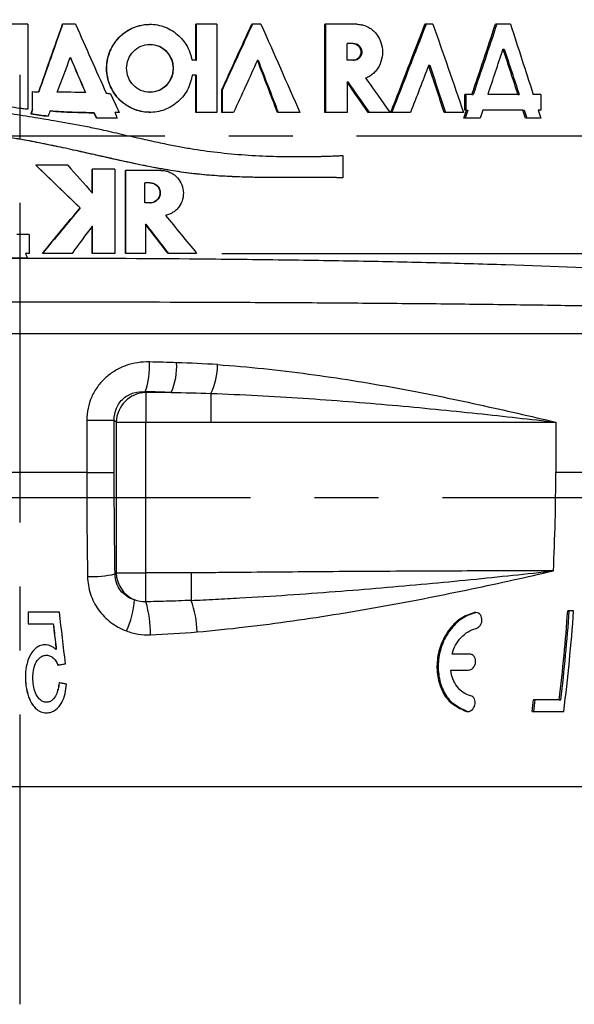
# Model space of a CAD drawing. Header units: millimetres. Extents: x 8 to 586, y 8 to 412.
# Tile 8 of 58: x 86 to 108, y 155 to 194. Entities that reach past the tile are written whole.
import ezdxf

# ---------------------------------------------------------------- set-up
doc = ezdxf.new("R2010")
doc.units = ezdxf.units.MM
doc.linetypes.add('CENTERX2', pattern=[20.32, 12.7, -2.54, 2.54, -2.54])
for name, color, linetype in [('CENTERLINE', 4, 'CENTERX2'), ('DETAIL', 3, 'Continuous'), ('DIMENSIONS', 2, 'Continuous')]:
    doc.layers.add(name, color=color, linetype=linetype)
doc.layers.add('OUTLINE', color=7, linetype='Continuous', lineweight=25)
doc.styles.add('SLDTEXTSTYLE0', font='TXT', dxfattribs={"width": 0.75})
doc.dimstyles.new('SLDDIMSTYLE6', dxfattribs={"dimtxt": 3.5, "dimasz": 2, "dimexe": 0, "dimexo": 0.0625, "dimgap": 0.875, "dimtad": 1, "dimrnd": 1e-09, "dimzin": 12, "dimdsep": 46, "dimtxsty": 'SLDTEXTSTYLE0', "dimsah": 1, "dimcen": 0.09, "dimadec": 0, "dimazin": 3, "dimtfac": 1, "dimtofl": 0, "dimtmove": 0, "dimatfit": 3, "dimfxl": 0, "dimfrac": 2, "dimtolj": 1, "dimtzin": 12, "dimarcsym": 0})

# ---------------------------------------------------------------- blocks, each defined once
blk = doc.blocks.new('_D_49')
at = {"layer": 'DIMENSIONS'}
for p, q in [((85.013, 302.252), (24.843, 302.252)), ((26.843, 302.252), (26.843, 163.572)), ((50.731, 163.572), (24.843, 163.572))]:
    blk.add_line(p, q, dxfattribs=at)
for points in [[(26.843, 302.252), (26.343, 300.252), (27.343, 300.252)], [(26.843, 163.572), (27.343, 165.572), (26.343, 165.572)]]:
    blk.add_solid(points, dxfattribs=at)
at = {"layer": 'DIMENSIONS', "insert": (22.331, 225.801), "char_height": 3.5, "attachment_point": 1, "rotation": 90, "style": 'SLDTEXTSTYLE0'}
blk.add_mtext('138,68', dxfattribs=at)
blk = doc.blocks.new('_D_52')
at = {"layer": 'DIMENSIONS'}
for p, q in [((93.769, 184.772), (145.038, 184.772)), ((143.038, 163.572), (143.038, 184.772)), ((120.769, 163.572), (145.038, 163.572))]:
    blk.add_line(p, q, dxfattribs=at)
for points in [[(143.038, 184.772), (142.538, 182.772), (143.538, 182.772)], [(143.038, 163.572), (143.538, 165.572), (142.538, 165.572)]]:
    blk.add_solid(points, dxfattribs=at)
at = {"layer": 'DIMENSIONS', "insert": (138.527, 169.647), "char_height": 3.5, "attachment_point": 1, "rotation": 90, "style": 'SLDTEXTSTYLE0'}
blk.add_mtext('21,2', dxfattribs=at)

msp = doc.modelspace()

# ---------------------------------------------------------------- linework, layer by layer
at = {"layer": 'CENTERLINE'}
for p, q in [((85.74983, 389.97839), (85.74983, 154.93955)), ((38.16354, 189.43812), (134.20527, 189.43812)), ((41.57088, 175.07238), (128.23073, 175.07238))]:
    msp.add_line(p, q, dxfattribs=at)
at = {"layer": 'DETAIL'}
for p, q in [((121.42483, 181.57238), (50.07483, 181.57238)), ((90.7569, 179.24708), (90.72749, 179.27649)), ((91.76535, 179.24693), (90.7569, 179.24708)), ((88.4065, 178.14154), (88.4065, 176.07238)), ((88.4065, 178.14154), (89.49891, 178.14154)), ((89.49891, 178.14154), (89.57513, 178.06531)), ((89.49891, 176.07238), (89.49891, 178.14154)), ((90.75589, 178.06592), (93.33486, 178.06717)), ((107.03064, 178.06546), (107.03064, 176.07238)), ((88.4065, 176.07238), (50.07483, 176.07238)), ((88.4065, 176.07238), (89.49891, 176.07238)), ((121.42483, 176.07238), (107.03064, 176.07238)), ((89.5749, 172.07921), (89.53018, 172.0345)), ((92.5474, 172.07958), (90.75723, 172.07947))]:
    msp.add_line(p, q, dxfattribs=at)
at = {"layer": 'DETAIL', "flags": 128}
for points in [[(90.7569, 179.24708), (90.75678, 179.21491), (90.75666, 179.16721), (90.75655, 179.10462), (90.75644, 179.02798), (90.75634, 178.93833), (90.75624, 178.83689), (90.75615, 178.72502), (90.75608, 178.60423), (90.75601, 178.47617), (90.75596, 178.34255), (90.75592, 178.20518), (90.75589, 178.06592)], [(93.33582, 179.20783), (93.3357, 179.15857), (93.33557, 179.095), (93.33546, 179.01795), (93.33534, 178.92842), (93.33524, 178.82758), (93.33515, 178.71677), (93.33507, 178.59742), (93.335, 178.47109), (93.33494, 178.33946), (93.33489, 178.20422), (93.33486, 178.06717)], [(89.57513, 178.06531), (89.60729, 178.06538), (89.65497, 178.06545), (89.71754, 178.06552), (89.79415, 178.06559), (89.88376, 178.06565), (89.98517, 178.06571), (90.097, 178.06576), (90.21774, 178.06581), (90.34576, 178.06585), (90.47934, 178.06588), (90.61667, 178.06591), (90.75589, 178.06592)], [(89.5749, 172.07921), (89.60709, 172.07924), (89.65484, 172.07927), (89.71751, 172.0793), (89.79423, 172.07933), (89.88398, 172.07935), (89.98554, 172.07938), (90.09753, 172.0794), (90.21845, 172.07942), (90.34664, 172.07944), (90.48039, 172.07945), (90.61787, 172.07946), (90.75723, 172.07947)], [(90.75673, 170.92917), (90.7568, 170.97679), (90.75686, 171.03935), (90.75692, 171.11601), (90.75698, 171.20573), (90.75704, 171.30729), (90.75708, 171.41931), (90.75713, 171.54028), (90.75716, 171.66855), (90.75719, 171.80239), (90.75722, 171.93999), (90.75723, 172.07947)], [(92.5474, 172.07958), (92.54738, 171.94214), (92.54736, 171.80649), (92.54734, 171.67444), (92.5473, 171.54771), (92.54726, 171.42797), (92.54722, 171.3168), (92.54717, 171.21567), (92.54712, 171.1259), (92.54707, 171.04867), (92.54701, 170.98501)]]:
    msp.add_lwpolyline(points, dxfattribs=at)
at = {"layer": 'DETAIL'}
for centre, radius, start, end in [((87.79313, 180.31029), 3.11114, 340.592243, 2.726103), ((89.35067, 180.2842), 2.62804, 336.753182, 3.151917), ((91.067, 180.33361), 2.53278, 333.609469, 0.387485), ((90.79941, 178.0228), 1.22501, 91.988523, 178.011477), ((26.7182, 176.07072), 80.31244, 357.208898, 0.0011847), ((88.58313, 176.21374), 4.2852, 268.072253, 282.768019), ((90.80022, 172.12233), 1.22608, 182.015355, 245.778579), ((86.97235, 171.20161), 3.33071, 334.575116, 356.601963), ((89.08528, 169.67989), 3.69958, 0.813914, 20.657048), ((86.68209, 169.71831), 4.25075, 358.644586, 16.550366)]:
    msp.add_arc(centre, radius, start, end, dxfattribs=at)
for centre, major_axis, ratio in [((85.74983, 174.44308), (35.675, 0), 0.17039587), ((85.74983, 173.26131), (34.475, 0), 0.17632698)]:
    msp.add_ellipse(centre, major_axis=major_axis, ratio=ratio, start_param=1.39540929, end_param=1.42590523, dxfattribs=at)
for points, knots in [([(110.40856, 184.09084), (108.7502, 184.17968), (106.96106, 184.25215), (104.08329, 184.34352), (103.08945, 184.37104), (101.07184, 184.41996), (100.04398, 184.44152), (97.95085, 184.47947), (96.88558, 184.49588), (94.71731, 184.52392), (93.61321, 184.53557), (90.24908, 184.5635), (88.00117, 184.57238), (84.62187, 184.57238), (83.49419, 184.57012), (81.23628, 184.56095), (80.10101, 184.55398), (76.75762, 184.52613), (74.59516, 184.49847), (71.44951, 184.4414), (70.41741, 184.41975), (68.89473, 184.38277), (68.39276, 184.36972), (67.40667, 184.34226), (66.92152, 184.32783), (64.53485, 184.25196), (62.74947, 184.17968), (61.0911, 184.09084)], [0, 0, 0, 0, 0.125, 0.125, 0.1875, 0.1875, 0.25, 0.25, 0.3125, 0.3125, 0.375, 0.375, 0.5, 0.5, 0.5625, 0.5625, 0.625, 0.625, 0.75, 0.75, 0.8125, 0.8125, 0.84375, 0.84375, 0.875, 0.875, 1, 1, 1, 1]), ([(60.81165, 182.64345), (62.47276, 182.6814), (64.26712, 182.71217), (66.67252, 182.74444), (67.16179, 182.75057), (68.15691, 182.76224), (68.66387, 182.76779), (70.20198, 182.7835), (71.24526, 182.79268), (74.42694, 182.81689), (76.61675, 182.82861), (80.0063, 182.84042), (81.15804, 182.84338), (83.44823, 182.84727), (84.59198, 182.84823), (88.0193, 182.84826), (90.29896, 182.84452), (93.71032, 182.83273), (94.82995, 182.82781), (97.02657, 182.81595), (98.10505, 182.80901), (100.22271, 182.79295), (101.26189, 182.78382), (103.3002, 182.76309), (104.30284, 182.75143), (106.24205, 182.7255), (107.18139, 182.7112), (108.98999, 182.67965), (109.85746, 182.66242), (110.68801, 182.64345)], [0, 0, 0, 0, 0.125, 0.125, 0.15625, 0.15625, 0.1875, 0.1875, 0.25, 0.25, 0.375, 0.375, 0.4375, 0.4375, 0.5, 0.5, 0.625, 0.625, 0.6875, 0.6875, 0.75, 0.75, 0.8125, 0.8125, 0.875, 0.875, 0.9375, 0.9375, 1, 1, 1, 1]), ([(90.90075, 180.45826), (90.74223, 180.4622), (90.5854, 180.4523), (90.27517, 180.4046), (90.12038, 180.36628), (89.82159, 180.26112), (89.67885, 180.19505), (89.40705, 180.03521), (89.27679, 179.9401), (89.04172, 179.72816), (88.93583, 179.61111), (88.74825, 179.35404), (88.66763, 179.21474), (88.47442, 178.78142), (88.4065, 178.46261), (88.4065, 178.14154)], [0, 0, 0, 0, 0.125, 0.125, 0.25, 0.25, 0.375, 0.375, 0.5, 0.5, 0.625, 0.625, 0.75, 0.75, 1, 1, 1, 1]), ([(93.59972, 180.35074), (94.82873, 180.26518), (96.03404, 180.13623), (97.80934, 179.89915), (98.39677, 179.81245), (99.55354, 179.62768), (100.12312, 179.52959), (101.8066, 179.22196), (102.89531, 178.99886), (104.48102, 178.65204), (105.00172, 178.53472), (106.02777, 178.29994), (106.53423, 178.18209), (107.03064, 178.06546)], [0, 0, 0, 0, 0.25, 0.25, 0.375, 0.375, 0.5, 0.5, 0.75, 0.75, 0.875, 0.875, 1, 1, 1, 1]), ([(89.49891, 178.14154), (89.4943, 178.30346), (89.52264, 178.4672), (89.61565, 178.69066), (89.65572, 178.76293), (89.7504, 178.89469), (89.80437, 178.95388), (89.92506, 179.05935), (89.99213, 179.10542), (90.13022, 179.17981), (90.20219, 179.20907), (90.42602, 179.27501), (90.57764, 179.28786), (90.72749, 179.27649)], [0, 0, 0, 0, 0.25, 0.25, 0.375, 0.375, 0.5, 0.5, 0.625, 0.625, 0.75, 0.75, 1, 1, 1, 1]), ([(93.33582, 179.20783), (94.57362, 179.16352), (95.79551, 179.09806), (97.60291, 178.97817), (98.20231, 178.93451), (99.38528, 178.84174), (99.96928, 178.79262), (101.69892, 178.63877), (102.82559, 178.52708), (104.44973, 178.35497), (104.98073, 178.29695), (106.02213, 178.18095), (106.53441, 178.1227), (107.03064, 178.06546)], [0, 0, 0, 0, 0.25, 0.25, 0.375, 0.375, 0.5, 0.5, 0.75, 0.75, 0.875, 0.875, 1, 1, 1, 1]), ([(89.57513, 178.06531), (89.57516, 177.79555), (89.57517, 177.52578), (89.57517, 177.25602), (89.57517, 176.52736), (89.57505, 175.7987), (89.57498, 175.07004), (89.57489, 174.0731), (89.57486, 173.07616), (89.5749, 172.07921)], [0, 0, 0, 0, 0.00080929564, 0.00080929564, 0.00080929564, 0.00299527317, 0.00299527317, 0.00299527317, 0.00598609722, 0.00598609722, 0.00598609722, 0.00598609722]), ([(90.75723, 172.07947), (90.75739, 173.07612), (90.75727, 174.07277), (90.75675, 175.06942), (90.75637, 175.79829), (90.75567, 176.52715), (90.75568, 177.25602), (90.75568, 177.52599), (90.75575, 177.79596), (90.75589, 178.06592)], [0, 0, 0, 0, 0.00298995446, 0.00298995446, 0.00298995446, 0.00517655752, 0.00517655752, 0.00517655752, 0.00598645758, 0.00598645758, 0.00598645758, 0.00598645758]), ([(93.33486, 178.06717), (93.95147, 178.06749), (94.56433, 178.0662), (95.78128, 178.06532), (96.38563, 178.06494), (98.18642, 178.06397), (99.37072, 178.06351), (101.12195, 178.06323), (101.7003, 178.0632), (102.82877, 178.06333), (103.38137, 178.06348), (105.00458, 178.06424), (106.04062, 178.06546), (107.03064, 178.06546)], [0, 0, 0, 0, 0.125, 0.125, 0.25, 0.25, 0.5, 0.5, 0.625, 0.625, 0.75, 0.75, 1, 1, 1, 1]), ([(92.54701, 170.98501), (92.87061, 170.9989), (93.19378, 171.01402), (93.83782, 171.04622), (94.15886, 171.06337), (95.11912, 171.11759), (95.75544, 171.15745), (97.02035, 171.24308), (97.64984, 171.28893), (98.89201, 171.38481), (99.50562, 171.43491), (101.32402, 171.59015), (102.50972, 171.70057), (104.21948, 171.87005), (104.77869, 171.92719), (105.87553, 172.04281), (106.41396, 172.10176), (106.93537, 172.15993)], [0, 0, 0, 0, 0.0625, 0.0625, 0.125, 0.125, 0.25, 0.25, 0.375, 0.375, 0.5, 0.5, 0.75, 0.75, 0.875, 0.875, 1, 1, 1, 1]), ([(92.78449, 169.73245), (93.42855, 169.7877), (94.06692, 169.85551), (95.33336, 170.00393), (95.96132, 170.08589), (97.20698, 170.26238), (97.82571, 170.35706), (99.04383, 170.55524), (99.64411, 170.65888), (101.41941, 170.97982), (102.56901, 171.20701), (104.24384, 171.55797), (104.79386, 171.67644), (105.87724, 171.91624), (106.41186, 172.0382), (106.93537, 172.15993)], [0, 0, 0, 0, 0.125, 0.125, 0.25, 0.25, 0.375, 0.375, 0.5, 0.5, 0.75, 0.75, 0.875, 0.875, 1, 1, 1, 1]), ([(106.93537, 172.15993), (106.80908, 172.15993), (106.67928, 172.15988), (106.42087, 172.1597), (106.03095, 172.15931), (105.63417, 172.15864), (104.83162, 172.15704), (104.28465, 172.15566), (103.16694, 172.15218), (102.59619, 172.1501), (101.43072, 172.14502), (100.83336, 172.14199), (99.02907, 172.13165), (97.80864, 172.12318), (95.95253, 172.10829), (95.32955, 172.10304), (94.38861, 172.0946), (94.07389, 172.09169), (93.60016, 172.08718), (93.36288, 172.08489), (93.12499, 172.08254), (92.96625, 172.08096), (92.88599, 172.07925), (92.80731, 172.07936)], [0, 0, 0, 0, 0.03125, 0.03125, 0.0625, 0.125, 0.125, 0.25, 0.25, 0.375, 0.375, 0.5, 0.5, 0.75, 0.75, 0.875, 0.875, 0.9375, 0.9375, 0.96875, 0.984375, 0.984375, 1, 1, 1, 1]), ([(88.43898, 171.93096), (88.44273, 171.69269), (88.48191, 171.46147), (88.63053, 171.01306), (88.73849, 170.80278), (88.94423, 170.5175), (89.02096, 170.42654), (89.1848, 170.25934), (89.27235, 170.18235), (89.55136, 169.9707), (89.75988, 169.8556), (89.98048, 169.77164)], [0, 0, 0, 0, 0.25, 0.25, 0.5, 0.5, 0.625, 0.625, 0.75, 0.75, 1, 1, 1, 1]), ([(90.2972, 171.00419), (90.08602, 171.07228), (89.89087, 171.20006), (89.68014, 171.4729), (89.62459, 171.57562), (89.54906, 171.79913), (89.53034, 171.91488), (89.53018, 172.0345)], [0, 0, 0, 0, 0.5, 0.5, 0.75, 0.75, 1, 1, 1, 1]), ([(92.80731, 172.07936), (92.80729, 172.07936), (92.80727, 172.07936), (92.80725, 172.07936), (92.72063, 172.07951), (92.63401, 172.07959), (92.5474, 172.07958)], [-0.00000006, -0.00000006, -0.00000006, -0.00000006, 0, 0, 0, 0.000259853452, 0.000259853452, 0.000259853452, 0.000259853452]), ([(92.54701, 170.98501), (92.21621, 170.9707), (91.88507, 170.95902), (91.55371, 170.94925), (91.28819, 170.94142), (91.02252, 170.93482), (90.75673, 170.92917)], [0, 0, 0, 0, 0.00099787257, 0.00099787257, 0.00099787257, 0.00179742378, 0.00179742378, 0.00179742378, 0.00179742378]), ([(89.98048, 169.77164), (90.13264, 169.71372), (90.28814, 169.67224), (90.60553, 169.62076), (90.76856, 169.61087), (90.93165, 169.61776)], [0, 0, 0, 0, 0.5, 0.5, 1, 1, 1, 1])]:
    msp.add_open_spline(points, degree=3, knots=knots, dxfattribs=at)
for points in [[(93.59972, 180.35074), (93.06112, 180.38824), (92.51937, 180.41225), (91.97474, 180.4287)], [(91.76535, 179.24693), (92.28959, 179.2387), (92.81311, 179.2267), (93.33582, 179.20783)], [(88.4065, 176.07238), (88.4065, 174.68983), (88.41734, 173.30802), (88.43898, 171.93096)], [(89.53018, 172.0345), (89.50933, 173.37778), (89.49891, 174.72374), (89.49891, 176.07238)], [(90.75673, 170.92917), (90.59907, 170.92245), (90.44412, 170.94776), (90.2972, 171.00419)], [(90.93165, 169.61776), (91.55235, 169.64397), (92.17036, 169.67976), (92.78449, 169.73245)]]:
    msp.add_open_spline(points, degree=3, dxfattribs=at)
at = {"layer": 'OUTLINE'}
for p, q in [((86.06199, 193.87238), (84.095, 193.87238)), ((86.06199, 193.87238), (86.06199, 190.4948)), ((87.96188, 193.87238), (87.44363, 193.87238)), ((93.57206, 193.87238), (92.73941, 193.87238)), ((92.73941, 192.44334), (92.73941, 193.87238)), ((92.75889, 192.44334), (92.75889, 193.87238)), ((93.57206, 193.87238), (93.57206, 190.37238)), ((95.32359, 193.87238), (94.95633, 193.87238)), ((99.13055, 193.87238), (97.86414, 193.87238)), ((97.86414, 190.37238), (97.86414, 193.87238)), ((97.8979, 190.37238), (97.8979, 193.87238)), ((102.15096, 193.87238), (101.83464, 193.87238)), ((105.23099, 193.87238), (104.63411, 193.87238)), ((90.92675, 193.07238), (90.91236, 193.07238)), ((98.7421, 192.44082), (98.7421, 193.10351)), ((98.98349, 193.10351), (98.7421, 193.10351)), ((98.98349, 193.10351), (99.02038, 193.10351)), ((104.93348, 192.87721), (104.98695, 192.87721)), ((87.7535, 192.55095), (87.75909, 192.55095)), ((92.73941, 192.44334), (92.5897, 192.44334)), ((92.73941, 192.44334), (92.75889, 192.44334)), ((95.1836, 192.44334), (95.20989, 192.44334)), ((98.98349, 192.44082), (98.7421, 192.44082)), ((98.98349, 192.44082), (99.02038, 192.44082)), ((101.98411, 192.24484), (102.02936, 192.24484)), ((92.73941, 191.85699), (92.59887, 191.85699)), ((92.73941, 190.37238), (92.73941, 191.85699)), ((92.73941, 191.85699), (92.75889, 191.85699)), ((92.75889, 190.37238), (92.75889, 191.85699)), ((93.76894, 190.37238), (93.76894, 191.27484)), ((93.76894, 191.27484), (93.79129, 191.27484)), ((93.79129, 190.37238), (93.79129, 191.27484)), ((98.7421, 191.5825), (98.7421, 190.37238)), ((98.7421, 191.5825), (98.77832, 191.5825)), ((86.25488, 190.48845), (86.25488, 191.19644)), ((86.25629, 190.48845), (86.25629, 191.19644)), ((86.50156, 191.19038), (86.50365, 191.19038)), ((88.35203, 191.16021), (88.35928, 191.16021)), ((90.91232, 191.17238), (90.9267, 191.17238)), ((103.70195, 191.08711), (103.42048, 191.08711)), ((103.42048, 190.45595), (103.42048, 191.08711)), ((103.46973, 190.45595), (103.46973, 191.08711)), ((103.70195, 191.08711), (103.75199, 191.08711)), ((105.51979, 191.08711), (104.33991, 191.08711)), ((105.51979, 191.08711), (105.57489, 191.08711)), ((106.43786, 191.08711), (106.13413, 191.08711)), ((106.43786, 191.08711), (106.43786, 190.45595)), ((86.19182, 190.30901), (86.19306, 190.30901)), ((86.25488, 190.48845), (86.25629, 190.48845)), ((86.94812, 190.42814), (86.95146, 190.42814)), ((88.6973, 190.35716), (88.70552, 190.35716)), ((89.61999, 190.13739), (88.79175, 190.13739)), ((93.57206, 190.37238), (92.73941, 190.37238)), ((94.23929, 190.37238), (93.76894, 190.37238)), ((96.86857, 190.37238), (95.98056, 190.37238)), ((98.7421, 190.37238), (97.86414, 190.37238)), ((100.44799, 190.37238), (99.57831, 190.37238)), ((101.2625, 190.37238), (100.47642, 190.37238)), ((103.36786, 190.37238), (102.59786, 190.37238)), ((104.02212, 190.13739), (103.38031, 190.13739)), ((103.48841, 190.45595), (103.42048, 190.45595)), ((103.48841, 190.45595), (103.53785, 190.45595)), ((105.72474, 190.45595), (104.12893, 190.45595)), ((105.72474, 190.45595), (105.78041, 190.45595)), ((106.43786, 190.13739), (105.82783, 190.13739)), ((106.43786, 190.45595), (106.33622, 190.45595)), ((96.77366, 188.61404), (96.80439, 188.61404)), ((98.57075, 188.65855), (98.57075, 187.77488)), ((87.6562, 188.27238), (86.38121, 188.27238)), ((89.52379, 188.11422), (88.62367, 188.11422)), ((88.62367, 187.17413), (88.62367, 188.11422)), ((88.63168, 187.17413), (88.63168, 188.11422)), ((89.52379, 188.11422), (89.52379, 184.77238)), ((91.35258, 188.06657), (89.94718, 188.06657)), ((89.94718, 184.77238), (89.94718, 188.06657)), ((89.95888, 184.77238), (89.95888, 188.06657)), ((97.46459, 187.78629), (97.43203, 187.78629)), ((90.71107, 186.77604), (90.71107, 187.57222)), ((90.91809, 187.57222), (90.71107, 187.57222)), ((90.91809, 187.57222), (90.93249, 187.57222)), ((88.62367, 187.17413), (88.63168, 187.17413)), ((90.91809, 186.77604), (90.71107, 186.77604)), ((90.91809, 186.77604), (90.93249, 186.77604)), ((88.14015, 186.57591), (88.14682, 186.57591)), ((88.62367, 184.77238), (88.62367, 185.85414)), ((88.62367, 185.85414), (88.63168, 185.85414)), ((88.63168, 184.77238), (88.63168, 185.85414)), ((90.73564, 185.93773), (90.73564, 184.77238)), ((90.73564, 185.93773), (90.74954, 185.93773)), ((86.11558, 185.51506), (85.63736, 185.51506)), ((86.11558, 185.51506), (86.11558, 184.77238)), ((86.11558, 184.77238), (85.97239, 184.77238)), ((87.82363, 184.77238), (86.6509, 184.77238)), ((89.52379, 184.77238), (88.62367, 184.77238)), ((90.73564, 184.77238), (89.94718, 184.77238)), ((92.76884, 184.77238), (91.63526, 184.77238)), ((86.05985, 184.57849), (85.25661, 184.57849)), ((107.73982, 170.57238), (107.50403, 170.57238)), ((87.32451, 170.52043), (86.07487, 170.52043)), ((103.8035, 170.49915), (103.85492, 170.49915)), ((86.07435, 170.0529), (87.07568, 170.0529)), ((103.60914, 168.85577), (102.9111, 168.85577)), ((102.86139, 168.21576), (103.55741, 168.21576)), ((107.17096, 167.03991), (106.14725, 167.03991)), ((107.17096, 167.03991), (107.2336, 167.03991)), ((103.48439, 166.57238), (103.53649, 166.57238)), ((106.09336, 166.57238), (107.34593, 166.57238)), ((119.76866, 163.57238), (51.73101, 163.57238))]:
    msp.add_line(p, q, dxfattribs=at)
at = {"layer": 'OUTLINE', "flags": 128}
for points in [[(86.07487, 170.52043), (86.07481, 170.46196), (86.07474, 170.4035), (86.07468, 170.34504), (86.07461, 170.2866), (86.07455, 170.22816), (86.07448, 170.16973), (86.07441, 170.11131), (86.07435, 170.0529)], [(86.07579, 170.52043), (86.07573, 170.46196), (86.07567, 170.4035), (86.0756, 170.34504), (86.07554, 170.2866), (86.07547, 170.22816), (86.07541, 170.16973), (86.07534, 170.11131), (86.07527, 170.0529)]]:
    msp.add_lwpolyline(points, dxfattribs=at)
at = {"layer": 'OUTLINE'}
for centre, radius, start, end in [((90.90396, 192.12238), 0.95027, 271.371474, 88.625661), ((31.35889, 175.97), 76.33621, 353.2819498, 355.9453185), ((31.25442, 175.97042), 76.50223, 353.2962745, 355.9538125), ((32.50452, 175.96152), 75.42806, 352.8493849, 355.9028752), ((27.6962, 175.8456), 78.9437, 353.2541075, 353.5956805), ((27.57801, 175.84654), 79.12053, 353.2685676, 353.6093675)]:
    msp.add_arc(centre, radius, start, end, dxfattribs=at)
for points in [[(86.50156, 191.19038), (86.8157, 192.08438), (87.12976, 192.97838), (87.44363, 193.87238)], [(87.44835, 193.87238), (87.13361, 192.97838), (86.81867, 192.08438), (86.50365, 191.19038)], [(87.96188, 193.87238), (88.36803, 192.95913), (88.77376, 192.04589), (89.17883, 191.13264)], [(93.76894, 191.27484), (94.16637, 192.14069), (94.56224, 193.00653), (94.95633, 193.87238)], [(94.98199, 193.87238), (94.5868, 193.00653), (94.18982, 192.14069), (93.79129, 191.27484)], [(95.32359, 193.87238), (95.84199, 192.70571), (96.35715, 191.53905), (96.86857, 190.37238)], [(100.47642, 190.37238), (100.93361, 191.53905), (101.38648, 192.70571), (101.83464, 193.87238)], [(101.87947, 193.87238), (101.43006, 192.70571), (100.97592, 191.53905), (100.51746, 190.37238)], [(102.15096, 193.87238), (102.56075, 192.70571), (102.96649, 191.53905), (103.36786, 190.37238)], [(103.70195, 191.08711), (104.01546, 192.01553), (104.32623, 192.94396), (104.63411, 193.87238)], [(104.68674, 193.87238), (104.378, 192.94396), (104.06637, 192.01553), (103.75199, 191.08711)], [(105.23099, 193.87238), (105.53506, 192.94396), (105.83616, 192.01553), (106.13413, 191.08711)], [(104.33991, 191.08711), (104.53895, 191.68381), (104.73682, 192.28051), (104.93348, 192.87721)], [(104.93348, 192.87721), (105.13014, 192.28051), (105.32559, 191.68381), (105.51979, 191.08711)], [(104.98695, 192.87721), (105.18415, 192.28051), (105.38015, 191.68381), (105.57489, 191.08711)], [(87.23272, 191.17805), (87.40637, 191.63568), (87.57997, 192.09332), (87.7535, 192.55095)], [(87.7535, 192.55095), (87.95311, 192.08737), (88.15263, 191.62379), (88.35203, 191.16021)], [(87.75909, 192.55095), (87.95925, 192.08737), (88.15933, 191.62379), (88.35928, 191.16021)], [(95.1836, 192.44334), (94.86995, 191.75302), (94.55515, 191.0627), (94.23929, 190.37238)], [(95.98056, 190.37238), (95.71579, 191.0627), (95.45012, 191.75302), (95.1836, 192.44334)], [(95.20989, 192.44334), (95.47715, 191.75302), (95.74357, 191.0627), (96.00907, 190.37238)], [(101.98411, 192.24484), (101.74492, 191.62069), (101.50436, 190.99653), (101.2625, 190.37238)], [(102.59786, 190.37238), (102.39431, 190.99653), (102.18971, 191.62069), (101.98411, 192.24484)], [(102.02936, 192.24484), (102.23553, 191.62069), (102.4407, 190.99653), (102.64482, 190.37238)], [(99.48061, 191.72703), (99.80509, 191.27548), (100.1276, 190.82393), (100.44799, 190.37238)], [(99.57831, 190.37238), (99.301, 190.77575), (99.02224, 191.17912), (98.7421, 191.5825)], [(98.77832, 191.5825), (99.05923, 191.17912), (99.33877, 190.77575), (99.61685, 190.37238)], [(86.25488, 191.19644), (86.33711, 191.19442), (86.41934, 191.1924), (86.50156, 191.19038)], [(88.35203, 191.16021), (88.16058, 191.16453), (87.78768, 191.17048), (87.23272, 191.17805)], [(89.17883, 191.13264), (89.23345, 191.12993), (89.28807, 191.12721), (89.34267, 191.1245)], [(89.34267, 191.1245), (89.46021, 190.87379), (89.57769, 190.62309), (89.69511, 190.37238)], [(86.19182, 190.30901), (86.21284, 190.36883), (86.23386, 190.42864), (86.25488, 190.48845)], [(86.86864, 190.21875), (86.64309, 190.24884), (86.41747, 190.27893), (86.19182, 190.30901)], [(86.25629, 190.48845), (86.23521, 190.42864), (86.21413, 190.36883), (86.19306, 190.30901)], [(86.19306, 190.30901), (86.41933, 190.27893), (86.64558, 190.24884), (86.87176, 190.21875)], [(86.94812, 190.42814), (86.92163, 190.35834), (86.89513, 190.28855), (86.86864, 190.21875)], [(86.95146, 190.42814), (87.54595, 190.38418), (88.13084, 190.36052), (88.70552, 190.35716)], [(88.79175, 190.13739), (88.76027, 190.21064), (88.72879, 190.2839), (88.6973, 190.35716)], [(88.70552, 190.35716), (88.73709, 190.2839), (88.76866, 190.21064), (88.80023, 190.13739)], [(89.69511, 190.37238), (89.63624, 190.37045), (89.57735, 190.36851), (89.51845, 190.36658)], [(89.51845, 190.36658), (89.5523, 190.29018), (89.58615, 190.21378), (89.61999, 190.13739)], [(103.38031, 190.13739), (103.41637, 190.24357), (103.45241, 190.34976), (103.48841, 190.45595)], [(103.53785, 190.45595), (103.50175, 190.34976), (103.46561, 190.24357), (103.42944, 190.13739)], [(104.12893, 190.45595), (104.09337, 190.34976), (104.05776, 190.24357), (104.02212, 190.13739)], [(105.82783, 190.13739), (105.79351, 190.24357), (105.75914, 190.34976), (105.72474, 190.45595)], [(105.78041, 190.45595), (105.81491, 190.34976), (105.84937, 190.24357), (105.88379, 190.13739)], [(106.33622, 190.45595), (106.37014, 190.34976), (106.40402, 190.24357), (106.43786, 190.13739)], [(88.14015, 186.57591), (87.55456, 187.1414), (86.96802, 187.70689), (86.38121, 188.27238)], [(86.38297, 188.27238), (86.97141, 187.70689), (87.55959, 187.1414), (88.14682, 186.57591)], [(87.6562, 188.27238), (87.97896, 187.9063), (88.30149, 187.54021), (88.62367, 187.17413)], [(86.6509, 184.77238), (87.14772, 185.37356), (87.64428, 185.97473), (88.14015, 186.57591)], [(88.14682, 186.57591), (87.64956, 185.97473), (87.15162, 185.37356), (86.65342, 184.77238)], [(91.53742, 186.27664), (91.94915, 185.77522), (92.35971, 185.2738), (92.76884, 184.77238)], [(88.62367, 185.85414), (88.35721, 185.49355), (88.0905, 185.13297), (87.82363, 184.77238)], [(91.63526, 184.77238), (91.33599, 185.16083), (91.03608, 185.54928), (90.73564, 185.93773)], [(90.74954, 185.93773), (91.05082, 185.54928), (91.35156, 185.16083), (91.65166, 184.77238)], [(85.97239, 184.77238), (86.00154, 184.70775), (86.03069, 184.64312), (86.05985, 184.57849)], [(87.55962, 168.47092), (87.48294, 169.15204), (87.40445, 169.83538), (87.32451, 170.52043)]]:
    msp.add_open_spline(points, degree=3, dxfattribs=at)
for points, knots in [([(92.59887, 191.85699), (92.58662, 191.80425), (92.56214, 191.6988), (92.50608, 191.49021), (92.40283, 191.24007), (92.21654, 190.97633), (91.98735, 190.75046), (91.72169, 190.5692), (91.32994, 190.40107), (90.79096, 190.33532), (90.16072, 190.50401), (89.63422, 190.89405), (89.28363, 191.44944), (89.15474, 192.09361), (89.26344, 192.74219), (89.59577, 193.30788), (90.10976, 193.715), (90.7338, 193.90446), (91.27474, 193.85669), (91.67142, 193.70193), (91.94257, 193.52994), (92.17916, 193.31179), (92.37421, 193.05396), (92.48551, 192.80683), (92.54808, 192.60008), (92.57583, 192.4956), (92.5897, 192.44334)], [0, 0, 0, 0, 0.01578069, 0.03154834, 0.06296374, 0.09415782, 0.12544969, 0.15699554, 0.18817143, 0.25037447, 0.31284989, 0.37523843, 0.43757246, 0.50009963, 0.56232294, 0.6248999, 0.68707943, 0.74964492, 0.81181512, 0.84293271, 0.87443424, 0.90570585, 0.93701375, 0.96848608, 0.98423831, 1, 1, 1, 1]), ([(90.92775, 190.37566), (90.88799, 190.37518), (90.77675, 190.37384), (90.59546, 190.40116), (90.38739, 190.45561), (90.188, 190.53726), (89.99989, 190.64226), (89.82648, 190.77056), (89.64468, 190.94407), (89.4679, 191.17254), (89.32133, 191.46146), (89.22819, 191.77194), (89.19438, 192.09395), (89.21784, 192.41696), (89.29194, 192.6957), (89.3916, 192.92633), (89.50094, 193.11226), (89.63267, 193.28322), (89.78386, 193.43724), (89.95305, 193.5711), (90.13768, 193.68226), (90.33434, 193.77033), (90.54053, 193.83201), (90.73962, 193.86739), (90.86976, 193.86953), (90.9284, 193.8705)], [0, 0, 0, 0, 0.02201023, 0.06156882, 0.10091726, 0.14068563, 0.18011543, 0.21938016, 0.25910168, 0.31800197, 0.37708934, 0.43586724, 0.49475187, 0.55358097, 0.61241189, 0.65194144, 0.6910972, 0.73048342, 0.77019316, 0.80945457, 0.84888836, 0.88864818, 0.92799465, 0.96755725, 1, 1, 1, 1]), ([(99.13055, 193.87238), (99.16067, 193.87152), (99.22057, 193.8698), (99.30935, 193.85676), (99.39636, 193.83601), (99.5096, 193.79727), (99.64484, 193.72923), (99.8391, 193.58123), (100.03269, 193.33064), (100.15526, 192.96228), (100.15544, 192.57034), (100.05244, 192.26289), (99.91696, 192.05154), (99.79074, 191.91531), (99.64524, 191.80227), (99.53561, 191.75217), (99.48061, 191.72703)], [0, 0, 0, 0, 0.03162583, 0.06289976, 0.09405797, 0.12533924, 0.18793765, 0.25056816, 0.37531313, 0.5000582, 0.62480327, 0.74954834, 0.81214673, 0.87477732, 0.93717116, 1, 1, 1, 1]), ([(90.91232, 191.17238), (91.03373, 191.17238), (91.27661, 191.22548), (91.58419, 191.4364), (91.78364, 191.75376), (91.85571, 192.12238), (91.78364, 192.491), (91.58419, 192.80836), (91.27661, 193.01928), (90.91241, 193.09891), (90.54765, 193.01928), (90.23868, 192.80836), (90.03789, 192.491), (89.96526, 192.12238), (90.03789, 191.75376), (90.23868, 191.4364), (90.54765, 191.22548), (90.7909, 191.17238), (90.91232, 191.17238)], [0, 0, 0, 0, 0.06243753, 0.12499149, 0.18744201, 0.25, 0.31255799, 0.37500851, 0.43756247, 0.5, 0.56243753, 0.62499149, 0.68744201, 0.75, 0.81255799, 0.87500851, 0.93756247, 1, 1, 1, 1]), ([(98.98349, 193.10351), (99.06582, 193.10274), (99.14342, 193.06855), (99.25856, 192.94438), (99.29079, 192.85969), (99.29103, 192.68464), (99.25854, 192.59997), (99.14343, 192.47577), (99.06503, 192.4409), (98.98349, 192.44082)], [0, 0, 0, 0, 0.25, 0.25, 0.5, 0.5, 0.75, 0.75, 1, 1, 1, 1]), ([(99.02038, 193.10351), (99.034, 193.10288), (99.06105, 193.10161), (99.10083, 193.09274), (99.16423, 193.06977), (99.24435, 193.01252), (99.31245, 192.90223), (99.33669, 192.77218), (99.31265, 192.64208), (99.25536, 192.55005), (99.19295, 192.49479), (99.13921, 192.46433), (99.081, 192.44447), (99.04059, 192.44204), (99.02038, 192.44082)], [0, 0, 0, 0, 0.04236227, 0.08411451, 0.12594642, 0.25040316, 0.37516902, 0.49969262, 0.62419215, 0.74901311, 0.81165166, 0.87447909, 0.93723923, 1, 1, 1, 1]), ([(71.44509, 189.26235), (71.5386, 189.3275), (71.69085, 189.43359), (71.94741, 189.60205), (72.3331, 189.82751), (72.93553, 190.0871), (73.74087, 190.33821), (74.67596, 190.52575), (75.56449, 190.63379), (76.42649, 190.70379), (77.4762, 190.77219), (78.79756, 190.83752), (80.29312, 190.85709), (81.65283, 190.81593), (82.90796, 190.71415), (83.96797, 190.56688), (84.90349, 190.41412), (85.61867, 190.2918), (86.22634, 190.19326), (86.67499, 190.12136), (87.35462, 190.01119), (88.08497, 189.8812), (88.94695, 189.6988), (89.69448, 189.53042), (90.36968, 189.37506), (90.99612, 189.23499), (91.53676, 189.1197), (92.12403, 189.00432), (92.84162, 188.88161), (94.11217, 188.71182), (95.61075, 188.61847), (96.94207, 188.6108), (97.65412, 188.62368), (98.13136, 188.64015), (98.40934, 188.65179), (98.57075, 188.65855)], [0, 0, 0, 0, 0.01282999, 0.02088872, 0.03452173, 0.06311059, 0.09473135, 0.12931515, 0.16966463, 0.19399251, 0.22460629, 0.28491174, 0.33764517, 0.3856052, 0.43044434, 0.47177187, 0.49931651, 0.53108134, 0.54875559, 0.56463689, 0.5793027, 0.62184694, 0.64342587, 0.67306225, 0.703523, 0.71745485, 0.74180135, 0.76284083, 0.78185781, 0.82036262, 0.90175614, 0.94616135, 0.96844492, 0.98167714, 1, 1, 1, 1]), ([(86.06199, 190.4948), (85.95785, 190.50625), (85.71505, 190.53294), (85.33558, 190.59177), (84.90869, 190.66272), (84.49525, 190.7296), (84.21916, 190.77008), (84.095, 190.78828)], [0, 0, 0, 0, 0.15795654, 0.3682891, 0.57886688, 0.81060563, 1, 1, 1, 1]), ([(86.06286, 190.4948), (85.99326, 190.50209), (85.88836, 190.51309), (85.78382, 190.52705), (85.74863, 190.53175)], [0, 0, 0, 0, 0.66343247, 1, 1, 1, 1]), ([(88.6973, 190.35716), (88.55342, 190.35873), (88.26445, 190.36189), (87.82889, 190.37641), (87.38963, 190.39747), (87.09571, 190.41789), (86.94812, 190.42814)], [0, 0, 0, 0, 0.24686733, 0.49577441, 0.74679475, 1, 1, 1, 1]), ([(98.57075, 187.77488), (98.41905, 187.77737), (98.1582, 187.78165), (97.63354, 187.78755), (96.99554, 187.78564), (96.19791, 187.78268), (95.127, 187.78483), (94.04515, 187.81287), (92.95779, 187.89682), (91.87, 188.03045), (90.78476, 188.231), (89.70201, 188.46431), (88.88969, 188.64829), (88.07603, 188.83347), (87.03165, 189.062), (86.21056, 189.22436), (85.11163, 189.41536), (83.96249, 189.58257), (82.2981, 189.72101), (80.6367, 189.77446), (78.98572, 189.7633), (77.35157, 189.668), (75.74704, 189.44043), (74.45415, 189.1), (73.58586, 188.77406), (73.10542, 188.55303), (72.86936, 188.43555), (72.75133, 188.37682)], [0, 0, 0, 0, 0.01817708, 0.0312572, 0.06251149, 0.09376375, 0.12502147, 0.1875234, 0.21877985, 0.25003125, 0.31252776, 0.3437831, 0.37503897, 0.40629492, 0.43755057, 0.49500623, 0.50005598, 0.56255322, 0.62505089, 0.68755158, 0.75005306, 0.81254671, 0.8750318, 0.93749491, 0.96874364, 0.98437149, 1, 1, 1, 1]), ([(96.12058, 187.78343), (96.10586, 187.78341), (95.99878, 187.78333), (95.8074, 187.78379), (95.54327, 187.78516), (95.27539, 187.78785), (94.95114, 187.79315), (94.58181, 187.80248), (94.18453, 187.81738), (93.78877, 187.83776), (93.39092, 187.86511), (92.98112, 187.90119), (92.57237, 187.94634), (92.15731, 188.0015), (91.72848, 188.06772), (91.27912, 188.14544), (90.81571, 188.23315), (90.34947, 188.32809), (89.90118, 188.42407), (89.44508, 188.525), (88.9524, 188.63614), (88.49337, 188.74012), (88.05562, 188.83856), (87.67618, 188.92213), (87.25799, 189.01185), (86.84113, 189.09809), (86.42121, 189.18103), (86.05939, 189.2496), (85.83739, 189.28849), (85.74974, 189.30385)], [0, 0, 0, 0, 0.00432781, 0.0314883, 0.05612457, 0.0816634, 0.10974484, 0.15065339, 0.18905899, 0.224968, 0.26519767, 0.30402301, 0.34325339, 0.38315316, 0.42384493, 0.4671563, 0.5131, 0.55797022, 0.60221468, 0.64302133, 0.69017325, 0.74496768, 0.77588254, 0.81672164, 0.85448035, 0.89636768, 0.93658042, 0.97495923, 1, 1, 1, 1]), ([(96.80426, 188.61441), (96.97642, 188.61494), (97.2355, 188.61575), (97.57762, 188.62221), (97.81581, 188.62819), (98.05365, 188.63625), (98.29999, 188.64571), (98.47823, 188.65319), (98.57075, 188.65708)], [0, 0, 0, 0, 0.289984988, 0.436408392, 0.579549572, 0.694475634, 0.841425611, 1, 1, 1, 1]), ([(91.35258, 188.06657), (91.38016, 188.06578), (91.435, 188.06421), (91.51623, 188.05245), (91.59574, 188.03375), (91.69901, 187.99885), (91.82192, 187.93765), (91.99653, 187.80494), (92.16565, 187.58153), (92.2595, 187.25806), (92.23352, 186.92182), (92.11363, 186.66779), (91.96997, 186.50112), (91.8408, 186.39882), (91.69589, 186.31949), (91.59031, 186.29094), (91.53742, 186.27664)], [0, 0, 0, 0, 0.031675, 0.06295493, 0.09409975, 0.12537279, 0.18798054, 0.25062558, 0.37534363, 0.50006173, 0.62477984, 0.74949792, 0.81210563, 0.87475074, 0.93725443, 1, 1, 1, 1]), ([(98.57075, 187.77546), (98.50607, 187.77653), (98.37423, 187.77871), (98.184, 187.78149), (98.00981, 187.7837), (97.85799, 187.78521), (97.7106, 187.78598), (97.58071, 187.78626), (97.49576, 187.78627), (97.46457, 187.78627)], [0, 0, 0, 0, 0.17639719, 0.35962377, 0.51720912, 0.64915405, 0.77092775, 0.91591749, 1, 1, 1, 1]), ([(90.91809, 187.57222), (91.0232, 187.57145), (91.12273, 187.53022), (91.27024, 187.38102), (91.31157, 187.27936), (91.31183, 187.06891), (91.27022, 186.96726), (91.12275, 186.81802), (91.02233, 186.77609), (90.91809, 186.77604)], [0, 0, 0, 0, 0.25, 0.25, 0.5, 0.5, 0.75, 0.75, 1, 1, 1, 1]), ([(90.93249, 187.57222), (90.94989, 187.57148), (90.98445, 187.57), (91.03534, 187.55936), (91.09237, 187.5399), (91.15347, 187.50721), (91.2333, 187.44103), (91.30658, 187.33038), (91.33747, 187.17416), (91.30671, 187.01783), (91.23327, 186.90726), (91.15334, 186.84086), (91.08452, 186.80426), (91.01003, 186.7804), (90.95833, 186.77749), (90.93249, 186.77604)], [0, 0, 0, 0, 0.042264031, 0.083966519, 0.125802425, 0.188361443, 0.250872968, 0.375549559, 0.500008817, 0.624448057, 0.749170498, 0.81178596, 0.874579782, 0.937306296, 1, 1, 1, 1]), ([(103.8035, 170.49915), (103.70795, 170.46886), (103.61213, 170.43866), (103.42572, 170.36088), (103.33539, 170.31252), (103.16145, 170.19399), (103.07688, 170.1241), (102.92228, 169.97192), (102.85108, 169.88906), (102.71917, 169.71163), (102.65818, 169.61582), (102.55104, 169.41668), (102.50483, 169.31363), (102.42599, 169.10112), (102.39331, 168.99058), (102.34463, 168.76892), (102.32838, 168.6576), (102.30257, 168.32229), (102.31635, 168.09681), (102.40238, 167.67199), (102.47496, 167.46744), (102.62597, 167.19991), (102.68383, 167.11629), (102.81838, 166.96474), (102.8929, 166.90059), (103.1312, 166.73229), (103.3092, 166.65211), (103.48439, 166.57238)], [0, 0, 0, 0, 0.0625, 0.0625, 0.125, 0.125, 0.1875, 0.1875, 0.25, 0.25, 0.3125, 0.3125, 0.375, 0.375, 0.4375, 0.4375, 0.5, 0.5, 0.625, 0.625, 0.75, 0.75, 0.8125, 0.8125, 0.875, 0.875, 1, 1, 1, 1]), ([(103.85492, 170.49915), (103.75926, 170.46891), (103.66332, 170.43875), (103.47665, 170.36114), (103.38618, 170.3129), (103.21195, 170.19461), (103.12717, 170.12483), (102.97214, 169.97279), (102.90072, 169.88998), (102.76843, 169.71266), (102.70726, 169.61691), (102.59969, 169.41766), (102.55329, 169.31455), (102.47417, 169.10192), (102.44137, 168.9913), (102.3925, 168.76933), (102.37622, 168.65787), (102.35041, 168.32219), (102.36437, 168.09639), (102.45101, 167.67121), (102.52404, 167.46655), (102.6758, 167.19906), (102.73394, 167.11547), (102.86898, 166.96413), (102.94373, 166.90008), (103.18267, 166.73206), (103.36098, 166.65201), (103.53649, 166.57238)], [0, 0, 0, 0, 0.0625, 0.0625, 0.125, 0.125, 0.1875, 0.1875, 0.25, 0.25, 0.3125, 0.3125, 0.375, 0.375, 0.4375, 0.4375, 0.5, 0.5, 0.625, 0.625, 0.75, 0.75, 0.8125, 0.8125, 0.875, 0.875, 1, 1, 1, 1]), ([(103.86441, 169.87086), (103.93552, 169.88778), (104.00038, 169.93881), (104.08487, 170.07678), (104.10462, 170.16308), (104.09035, 170.32352), (104.05608, 170.39906), (103.94805, 170.49561), (103.87477, 170.51484), (103.8035, 170.49915)], [0, 0, 0, 0, 0.25, 0.25, 0.5, 0.5, 0.75, 0.75, 1, 1, 1, 1]), ([(87.07568, 170.0529), (87.08568, 169.96742), (87.09566, 169.88198), (87.10562, 169.79656), (87.12056, 169.66843), (87.13544, 169.54036), (87.15028, 169.41236), (87.16511, 169.28435), (87.17989, 169.15641), (87.19462, 169.02855)], [0, 0, 0, 0, 0.00026034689, 0.00026034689, 0.00026034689, 0.00065089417, 0.00065089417, 0.00065089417, 0.00104146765, 0.00104146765, 0.00104146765, 0.00104146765]), ([(87.07947, 170.0529), (87.0895, 169.96742), (87.09951, 169.88198), (87.1095, 169.79656), (87.12448, 169.66843), (87.13941, 169.54036), (87.15429, 169.41236), (87.16917, 169.28435), (87.184, 169.15641), (87.19877, 169.02855)], [0, 0, 0, 0, 0.00026034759, 0.00026034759, 0.00026034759, 0.00065089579, 0.00065089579, 0.00065089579, 0.00104147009, 0.00104147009, 0.00104147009, 0.00104147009]), ([(102.9111, 168.85577), (102.94538, 168.97955), (102.99268, 169.09687), (103.11346, 169.31853), (103.18708, 169.42189), (103.35296, 169.60111), (103.44784, 169.67945), (103.64761, 169.80058), (103.75458, 169.84512), (103.86441, 169.87086)], [0, 0, 0, 0, 0.25, 0.25, 0.5, 0.5, 0.75, 0.75, 1, 1, 1, 1]), ([(86.73416, 169.22173), (86.6993, 169.22018), (86.66454, 169.21814), (86.59674, 169.20433), (86.56305, 169.19384), (86.46697, 169.15302), (86.41035, 169.11226), (86.25688, 168.97246), (86.1801, 168.85523), (86.06353, 168.60885), (86.02725, 168.47547), (85.98129, 168.20672), (85.97507, 168.0707), (85.97249, 167.93439)], [0, 0, 0, 0, 0.0625, 0.0625, 0.125, 0.125, 0.25, 0.25, 0.5, 0.5, 0.75, 0.75, 1, 1, 1, 1]), ([(86.73698, 169.22173), (86.7021, 169.22018), (86.6673, 169.21815), (86.59943, 169.2044), (86.5657, 169.19394), (86.46946, 169.15327), (86.41271, 169.11261), (86.25878, 168.973), (86.18171, 168.85582), (86.06462, 168.6094), (86.02816, 168.47593), (85.98198, 168.20697), (85.97572, 168.07083), (85.97313, 167.93439)], [0, 0, 0, 0, 0.0625, 0.0625, 0.125, 0.125, 0.25, 0.25, 0.5, 0.5, 0.75, 0.75, 1, 1, 1, 1]), ([(87.19462, 169.02855), (87.16181, 169.05563), (87.129, 169.08273), (87.05876, 169.13098), (87.02145, 169.1517), (86.94425, 169.18576), (86.90417, 169.19947), (86.81987, 169.21674), (86.77701, 169.2192), (86.73416, 169.22173)], [0, 0, 0, 0, 0.25, 0.25, 0.5, 0.5, 0.75, 0.75, 1, 1, 1, 1]), ([(86.26929, 167.91167), (86.27228, 168.10348), (86.28896, 168.29858), (86.41041, 168.5595), (86.46671, 168.6428), (86.57785, 168.73802), (86.6206, 168.76335), (86.71198, 168.79808), (86.76076, 168.80377), (86.81002, 168.80615)], [0, 0, 0, 0, 0.5, 0.5, 0.75, 0.75, 0.875, 0.875, 1, 1, 1, 1]), ([(86.81002, 168.80615), (86.83681, 168.80474), (86.86358, 168.80322), (86.91558, 168.7919), (86.94119, 168.78258), (87.0137, 168.74839), (87.05757, 168.71643), (87.13364, 168.64269), (87.166, 168.60032), (87.22098, 168.50941), (87.24187, 168.46074), (87.26191, 168.41167)], [0, 0, 0, 0, 0.125, 0.125, 0.25, 0.25, 0.5, 0.5, 0.75, 0.75, 1, 1, 1, 1]), ([(86.81307, 168.80615), (86.83991, 168.80474), (86.86672, 168.80323), (86.91882, 168.79193), (86.94448, 168.78263), (87.01715, 168.7485), (87.06115, 168.71658), (87.13748, 168.64287), (87.16996, 168.6005), (87.22518, 168.50952), (87.24616, 168.4608), (87.26628, 168.41167)], [0, 0, 0, 0, 0.125, 0.125, 0.25, 0.25, 0.5, 0.5, 0.75, 0.75, 1, 1, 1, 1]), ([(103.55741, 168.21576), (103.62916, 168.2162), (103.70128, 168.25298), (103.80658, 168.37291), (103.83985, 168.45477), (103.85291, 168.61695), (103.83329, 168.69868), (103.74729, 168.81862), (103.68079, 168.85498), (103.60914, 168.85576)], [0, 0, 0, 0, 0.25, 0.25, 0.5, 0.5, 0.75, 0.75, 1, 1, 1, 1]), ([(87.26191, 168.41167), (87.28784, 168.41683), (87.31377, 168.42199), (87.3397, 168.42715), (87.36563, 168.43231), (87.39156, 168.43747), (87.41749, 168.44263), (87.46487, 168.45206), (87.51224, 168.46149), (87.55962, 168.47092)], [0, 0, 0, 0, 0.000079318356, 0.000079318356, 0.000079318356, 0.000158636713, 0.000158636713, 0.000158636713, 0.000303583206, 0.000303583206, 0.000303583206, 0.000303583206]), ([(103.6463, 167.20066), (103.54099, 167.22644), (103.44393, 167.27051), (103.26498, 167.3922), (103.18366, 167.47047), (103.04728, 167.6501), (102.99055, 167.75357), (102.90572, 167.97366), (102.87646, 168.09259), (102.86139, 168.21577)], [0, 0, 0, 0, 0.25, 0.25, 0.5, 0.5, 0.75, 0.75, 1, 1, 1, 1]), ([(85.97249, 167.93439), (85.97382, 167.85891), (85.97532, 167.78347), (85.98682, 167.63334), (85.99747, 167.55861), (86.03734, 167.33573), (86.07904, 167.19251), (86.20083, 166.91963), (86.27817, 166.7846), (86.44701, 166.63123), (86.50983, 166.58955), (86.61779, 166.54745), (86.65447, 166.53692), (86.72934, 166.52364), (86.76773, 166.52191), (86.80618, 166.52043)], [0, 0, 0, 0, 0.125, 0.125, 0.25, 0.25, 0.5, 0.5, 0.75, 0.75, 0.875, 0.875, 0.9375, 0.9375, 1, 1, 1, 1]), ([(85.97313, 167.93439), (85.97447, 167.85884), (85.97598, 167.78333), (85.98754, 167.63306), (85.99825, 167.55826), (86.03829, 167.33521), (86.08019, 167.1919), (86.20254, 166.91892), (86.28028, 166.78387), (86.4496, 166.63085), (86.51263, 166.58927), (86.62072, 166.54734), (86.65743, 166.53685), (86.73238, 166.52362), (86.77081, 166.52191), (86.80928, 166.52043)], [0, 0, 0, 0, 0.125, 0.125, 0.25, 0.25, 0.5, 0.5, 0.75, 0.75, 0.875, 0.875, 0.9375, 0.9375, 1, 1, 1, 1]), ([(86.8133, 166.93602), (86.78713, 166.93711), (86.76106, 166.9387), (86.7104, 166.94978), (86.68525, 166.95819), (86.61454, 166.99079), (86.57278, 167.0228), (86.46316, 167.13133), (86.40877, 167.22081), (86.32978, 167.40771), (86.30519, 167.50797), (86.27534, 167.7084), (86.27006, 167.80976), (86.26929, 167.91167)], [0, 0, 0, 0, 0.0625, 0.0625, 0.125, 0.125, 0.25, 0.25, 0.5, 0.5, 0.75, 0.75, 1, 1, 1, 1]), ([(86.80618, 166.52043), (86.87104, 166.52294), (86.93547, 166.52978), (87.05922, 166.57115), (87.11546, 166.60172), (87.27041, 166.71757), (87.35177, 166.82028), (87.47565, 167.04308), (87.5175, 167.16308), (87.5773, 167.4106), (87.59149, 167.53664), (87.60192, 167.66329)], [0, 0, 0, 0, 0.125, 0.125, 0.25, 0.25, 0.5, 0.5, 0.75, 0.75, 1, 1, 1, 1]), ([(87.30621, 167.71524), (87.29711, 167.63254), (87.28469, 167.55058), (87.24863, 167.38904), (87.22433, 167.30848), (87.15336, 167.15765), (87.10562, 167.08683), (87.01133, 167.0028), (86.97636, 166.97744), (86.89849, 166.94506), (86.85583, 166.93793), (86.8133, 166.93602)], [0, 0, 0, 0, 0.25, 0.25, 0.5, 0.5, 0.75, 0.75, 0.875, 0.875, 1, 1, 1, 1]), ([(87.31073, 167.71524), (87.30161, 167.63247), (87.28913, 167.55043), (87.25293, 167.38877), (87.22851, 167.30815), (87.15725, 167.15729), (87.10931, 167.08649), (87.01475, 167.0026), (86.97968, 166.97729), (86.90168, 166.94503), (86.85898, 166.93792), (86.81641, 166.93602)], [0, 0, 0, 0, 0.25, 0.25, 0.5, 0.5, 0.75, 0.75, 0.875, 0.875, 1, 1, 1, 1]), ([(87.60192, 167.66329), (87.57607, 167.66783), (87.55022, 167.67237), (87.52437, 167.67692), (87.49852, 167.68146), (87.47267, 167.686), (87.44681, 167.69054), (87.39995, 167.69877), (87.35308, 167.70701), (87.30621, 167.71524)], [0, 0, 0, 0, 0.000078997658, 0.000078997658, 0.000078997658, 0.000157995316, 0.000157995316, 0.000157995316, 0.000301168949, 0.000301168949, 0.000301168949, 0.000301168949]), ([(103.48439, 166.57238), (103.5528, 166.55609), (103.62907, 166.57676), (103.75086, 166.67491), (103.79599, 166.75024), (103.83536, 166.90963), (103.83042, 166.99386), (103.77003, 167.13206), (103.71438, 167.18324), (103.6463, 167.20066)], [0, 0, 0, 0, 0.25, 0.25, 0.5, 0.5, 0.75, 0.75, 1, 1, 1, 1])]:
    msp.add_open_spline(points, degree=3, knots=knots, dxfattribs=at)

# ---------------------------------------------------------------- dimensions: what is measured, and where the dimension line sits
at = {"layer": 'DIMENSIONS'}
for base, p1, p2, picture, middle in [((26.84317, 163.57238), (86.01315, 302.25225), (51.73101, 163.57238), '_D_49', (26.84317, 232.91232)), ((143.03827, 184.77238), (119.76866, 163.57238), (92.76884, 184.77238), '_D_52', (143.03827, 174.17238))]:
    dim = msp.add_linear_dim(base=base, p1=p1, p2=p2, angle=90, dimstyle='SLDDIMSTYLE6', dxfattribs=at)
    dim.commit()
    dim.dimension.update_dxf_attribs({"geometry": picture, "text_midpoint": middle, "dimtype": 160})

doc.saveas('drawing.dxf')
